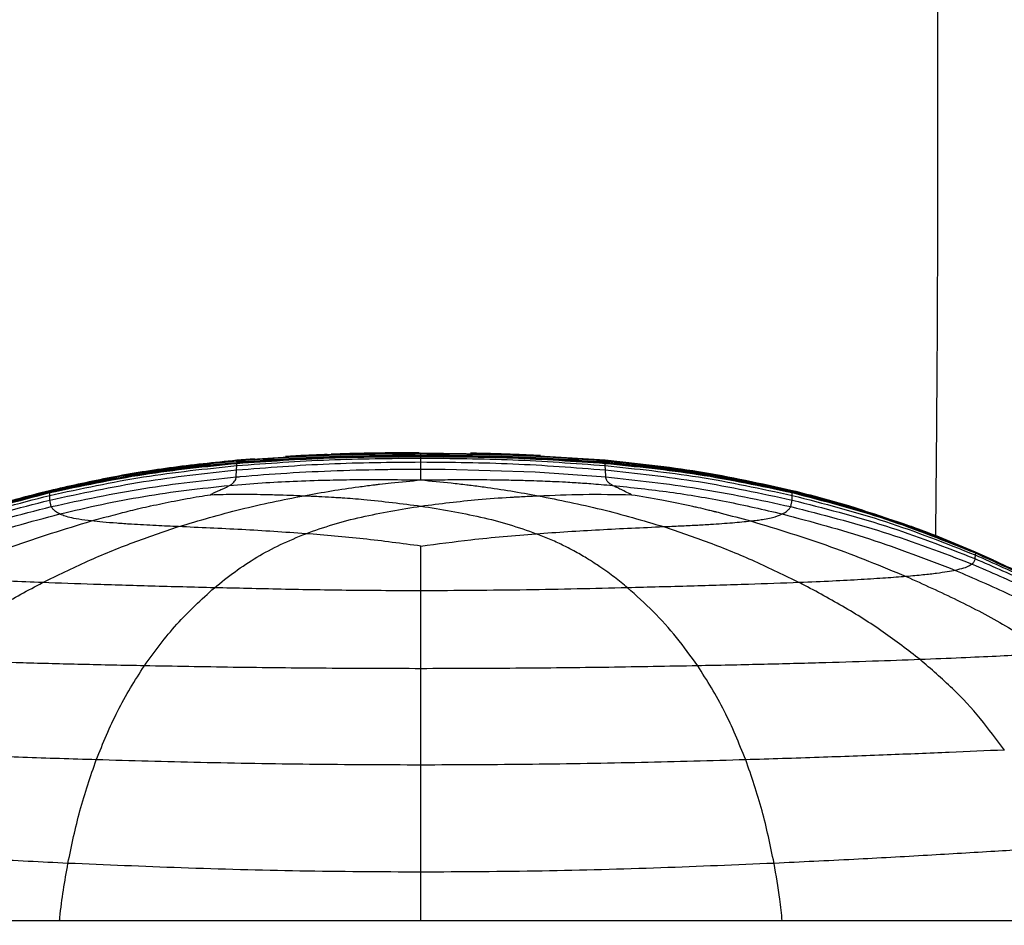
# Paper-space layout '_Front' of a CAD drawing. Header units: millimetres. Extents: x -468 to 468, y 0 to 686.
# Tile 5 of 14: x -408 to -289, y 466 to 575. Entities that reach past the tile are written whole.
import ezdxf

# ---------------------------------------------------------------- set-up
doc = ezdxf.new("R2010")
doc.units = ezdxf.units.MM

psp = doc.layouts.new('_Front')

# ---------------------------------------------------------------- linework, layer by layer
at = {"color": 7, "linetype": 'Continuous', "lineweight": 25}
for p, q in [((-381.77, 521.96), (-371.8, 522.6)), ((-379.61, 522.15), (-381.77, 521.96)), ((-366.86, 522.74), (-359.46, 522.87)), ((-359.46, 522.76), (-359.46, 522.87)), ((-359.46, 522.87), (-348.49, 522.68)), ((-359.46, 522.86), (-359.46, 522.87)), ((-359.46, 522.58), (-359.46, 522.76)), ((-359.46, 522.49), (-359.46, 522.58)), ((-359.46, 522.48), (-359.46, 522.49)), ((-359.46, 522.47), (-359.46, 522.48)), ((-359.46, 522.41), (-359.46, 522.47)), ((-359.46, 522.22), (-359.46, 522.41)), ((-359.46, 521.75), (-359.46, 522.22)), ((-348.24, 522.67), (-337.15, 521.96)), ((-337.15, 521.96), (-346.47, 522.55)), ((-346.35, 522.21), (-345.18, 522.14)), ((-344.73, 522.11), (-337.19, 521.69)), ((-387.69, 521), (-381.73, 521.69)), ((-381.78, 520.79), (-381.77, 521.31)), ((-381.76, 521.89), (-381.77, 521.96)), ((-381.77, 521.95), (-381.77, 521.96)), ((-381.77, 521.31), (-381.74, 521.58)), ((-381.74, 521.76), (-381.76, 521.89)), ((-381.73, 521.7), (-381.74, 521.76)), ((-381.74, 521.58), (-381.73, 521.67)), ((-381.73, 521.67), (-381.73, 521.69)), ((-381.73, 521.69), (-381.73, 521.69)), ((-359.46, 520.88), (-359.46, 521.75)), ((-337.19, 521.7), (-337.18, 521.76)), ((-337.19, 521.69), (-337.19, 521.7)), ((-337.19, 521.7), (-336.86, 521.66)), ((-337.19, 521.67), (-337.19, 521.69)), ((-337.17, 521.58), (-337.19, 521.67)), ((-337.18, 521.76), (-337.16, 521.89)), ((-337.18, 521.76), (-334.66, 521.46)), ((-337.15, 521.31), (-337.17, 521.58)), ((-337.16, 521.89), (-337.15, 521.96)), ((-337.13, 520.79), (-337.15, 521.31)), ((-381.83, 519.94), (-381.78, 520.79)), ((-356.54, 520.87), (-345.63, 520.55)), ((-345.63, 520.55), (-337.09, 519.94)), ((-337.09, 519.94), (-337.13, 520.79)), ((-404.4, 518.18), (-397.89, 519.44)), ((-398.83, 519.38), (-404.4, 518.18)), ((-321.83, 519.59), (-319.49, 519.14)), ((-314.52, 518.18), (-319.47, 519.26)), ((-407.93, 517.26), (-404.43, 518.27)), ((-407.07, 517.48), (-404.42, 518.25)), ((-405.42, 517.92), (-404.4, 518.2)), ((-404.42, 518.25), (-404.43, 518.27)), ((-404.43, 518.27), (-404.43, 518.27)), ((-404.4, 518.2), (-404.42, 518.25)), ((-404.4, 518.2), (-403.21, 518.44)), ((-404.4, 518.19), (-404.4, 518.2)), ((-404.4, 518.18), (-404.4, 518.19)), ((-404.4, 518.16), (-404.4, 518.18)), ((-404.4, 518.04), (-404.4, 518.16)), ((-404.4, 517.71), (-404.4, 518.04)), ((-404.39, 517.14), (-404.4, 517.71)), ((-314.53, 517.14), (-314.52, 517.71)), ((-314.52, 518.19), (-314.51, 518.2)), ((-314.52, 518.18), (-314.52, 518.19)), ((-314.52, 518.18), (-314.52, 518.19)), ((-308.25, 516.53), (-314.52, 518.18)), ((-314.52, 518.16), (-314.52, 518.18)), ((-314.52, 518.04), (-314.52, 518.16)), ((-314.52, 517.71), (-314.52, 518.04)), ((-314.51, 518.2), (-314.5, 518.25)), ((-314.51, 518.2), (-313.41, 517.89)), ((-314.5, 518.25), (-314.49, 518.27)), ((-314.49, 518.27), (-314.49, 518.27)), ((-404.22, 516.35), (-404.39, 517.14)), ((-314.7, 516.35), (-314.53, 517.14)), ((-308.29, 516.41), (-305.8, 515.7)), ((-299.43, 513.53), (-292.34, 510.83)), ((-292.38, 510.5), (-292.42, 510.06)), ((-292.35, 510.73), (-292.38, 510.5)), ((-292.34, 510.82), (-292.35, 510.73)), ((-292.34, 510.84), (-292.34, 510.83)), ((-292.33, 510.84), (-292.34, 510.84)), ((-292.34, 510.83), (-292.34, 510.82)), ((-292.34, 510.83), (-285.65, 507.67)), ((-292.34, 510.83), (-292.34, 510.83)), ((-292.34, 510.83), (-292.34, 510.83)), ((-290.17, 509.86), (-292.33, 510.84)), ((-359.46, 496.72), (-359.46, 502.02)), ((-359.46, 493.71), (-359.46, 496.72)), ((-359.46, 466.18), (-359.46, 472.08))]:
    psp.add_line(p, q, dxfattribs=at)
for points, knots in [([(-295.09, 628.5), (-295.37, 625.95), (-295.91, 621.14), (-296.34, 614.32), (-296.6, 608.33), (-296.75, 603.15), (-296.83, 598.78), (-296.93, 590.64), (-296.91, 573.84), (-296.91, 552.23), (-297.01, 530.33), (-297.12, 518.53), (-297.18, 512.74)], [0, 0, 0, 0, 0.0663092, 0.1252375, 0.1769474, 0.2215838, 0.2591908, 0.2901349, 0.4325147, 0.6942775, 0.8501472, 1, 1, 1, 1]), ([(-381.77, 521.31), (-378.04, 521.59), (-370.61, 522.14), (-363.17, 522.19), (-359.46, 522.22)], [0, 0, 0, 0, 0.502221, 1, 1, 1, 1]), ([(-381.76, 521.89), (-378.03, 522.16), (-370.61, 522.7), (-363.16, 522.74), (-359.46, 522.76)], [0, 0, 0, 0, 0.502408, 1, 1, 1, 1]), ([(-381.74, 521.76), (-378.01, 522.01), (-370.59, 522.52), (-363.16, 522.56), (-359.46, 522.58)], [0, 0, 0, 0, 0.5025111, 1, 1, 1, 1]), ([(-381.74, 521.58), (-378.02, 521.84), (-370.6, 522.35), (-363.16, 522.39), (-359.46, 522.41)], [0, 0, 0, 0, 0.502442, 1, 1, 1, 1]), ([(-381.73, 521.7), (-378, 521.95), (-370.59, 522.44), (-363.16, 522.48), (-359.46, 522.49)], [0, 0, 0, 0, 0.502555, 1, 1, 1, 1]), ([(-381.73, 521.69), (-378, 521.94), (-370.59, 522.44), (-363.16, 522.47), (-359.46, 522.49)], [0, 0, 0, 0, 0.502561, 1, 1, 1, 1]), ([(-381.73, 521.69), (-378, 521.94), (-370.59, 522.43), (-363.16, 522.46), (-359.46, 522.48)], [0, 0, 0, 0, 0.502561, 1, 1, 1, 1]), ([(-381.73, 521.67), (-378.01, 521.92), (-370.59, 522.42), (-363.16, 522.46), (-359.46, 522.47)], [0, 0, 0, 0, 0.502546, 1, 1, 1, 1]), ([(-370.83, 522.66), (-371.69, 522.62), (-373.49, 522.55), (-375.04, 522.46), (-375.85, 522.41)], [0, 0, 0, 0, 0.480771, 1, 1, 1, 1]), ([(-371.8, 522.6), (-371.39, 522.62), (-369.75, 522.74), (-368.1, 522.74), (-366.86, 522.74)], [0, 0, 0, 0, 0.248375, 1, 1, 1, 1]), ([(-359.69, 522.87), (-361.51, 522.86), (-364.89, 522.84), (-368.48, 522.76), (-370.17, 522.69), (-370.35, 522.68)], [0, 0, 0, 0, 0.510421, 0.946601, 1, 1, 1, 1]), ([(-359.46, 522.76), (-355.76, 522.74), (-348.31, 522.7), (-340.89, 522.16), (-337.16, 521.89)], [0, 0, 0, 0, 0.497587, 1, 1, 1, 1]), ([(-359.46, 522.58), (-355.76, 522.56), (-348.32, 522.52), (-340.9, 522.01), (-337.18, 521.76)], [0, 0, 0, 0, 0.497486, 1, 1, 1, 1]), ([(-359.46, 522.48), (-355.76, 522.48), (-350.85, 522.49), (-345.94, 522.19), (-344.73, 522.11)], [0, 0, 0, 0, 0.752528, 1, 1, 1, 1]), ([(-359.46, 522.49), (-355.76, 522.48), (-348.33, 522.44), (-340.91, 521.95), (-337.19, 521.7)], [0, 0, 0, 0, 0.497445, 1, 1, 1, 1]), ([(-359.46, 522.47), (-355.76, 522.46), (-348.33, 522.42), (-340.91, 521.92), (-337.19, 521.67)], [0, 0, 0, 0, 0.497449, 1, 1, 1, 1]), ([(-359.46, 522.41), (-355.76, 522.39), (-348.32, 522.35), (-340.9, 521.84), (-337.17, 521.58)], [0, 0, 0, 0, 0.497556, 1, 1, 1, 1]), ([(-359.46, 522.22), (-355.75, 522.19), (-348.31, 522.14), (-340.88, 521.59), (-337.15, 521.31)], [0, 0, 0, 0, 0.4977766, 1, 1, 1, 1]), ([(-345, 522.52), (-345.75, 522.56), (-347.14, 522.63), (-349.44, 522.71), (-351.66, 522.78), (-352.84, 522.8), (-353.45, 522.82)], [0, 0, 0, 0, 0.283319, 0.525585, 0.753897, 1, 1, 1, 1]), ([(-381.77, 521.96), (-384.49, 521.68), (-389.75, 521.13), (-397.31, 519.89), (-402.11, 518.8), (-404.43, 518.27)], [0, 0, 0, 0, 0.356746, 0.690058, 1, 1, 1, 1]), ([(-404.43, 518.27), (-400.65, 519.11), (-393.17, 520.76), (-385.54, 521.56), (-381.77, 521.96)], [0, 0, 0, 0, 0.50489, 1, 1, 1, 1]), ([(-404.42, 518.25), (-400.64, 519.07), (-393.15, 520.71), (-385.53, 521.5), (-381.76, 521.89)], [0, 0, 0, 0, 0.50493, 1, 1, 1, 1]), ([(-404.4, 518.16), (-400.61, 518.97), (-393.13, 520.57), (-385.5, 521.31), (-381.73, 521.67)], [0, 0, 0, 0, 0.505034, 1, 1, 1, 1]), ([(-404.4, 518.04), (-400.62, 518.85), (-393.13, 520.44), (-385.51, 521.2), (-381.74, 521.58)], [0, 0, 0, 0, 0.504904, 1, 1, 1, 1]), ([(-404.4, 517.71), (-400.62, 518.52), (-393.14, 520.13), (-385.54, 520.92), (-381.77, 521.31)], [0, 0, 0, 0, 0.50462, 1, 1, 1, 1]), ([(-397.89, 519.44), (-396.27, 519.78), (-392.9, 520.5), (-389.47, 520.83), (-387.69, 521)], [0, 0, 0, 0, 0.480998, 1, 1, 1, 1]), ([(-395.63, 519.88), (-394.76, 520.06), (-390.17, 520.98), (-385.51, 521.37), (-381.73, 521.69)], [0, 0, 0, 0, 0.1895677, 1, 1, 1, 1]), ([(-395.45, 519.92), (-394.64, 520.08), (-390.12, 520.99), (-385.51, 521.38), (-381.73, 521.7)], [0, 0, 0, 0, 0.179316, 1, 1, 1, 1]), ([(-381.78, 520.79), (-378.05, 521.08), (-370.62, 521.66), (-363.17, 521.72), (-359.46, 521.75)], [0, 0, 0, 0, 0.502002, 1, 1, 1, 1]), ([(-359.46, 521.75), (-355.75, 521.72), (-348.29, 521.66), (-340.86, 521.08), (-337.13, 520.79)], [0, 0, 0, 0, 0.497993, 1, 1, 1, 1]), ([(-326.47, 520.47), (-326.56, 520.48), (-326.72, 520.5), (-327.35, 520.59), (-328.16, 520.71), (-328.94, 520.81), (-329.83, 520.93), (-331.18, 521.09), (-332.98, 521.29), (-335.03, 521.5), (-336.43, 521.62), (-337.19, 521.69)], [0, 0, 0, 0, 0.142387, 0.258552, 0.35635, 0.402401, 0.448896, 0.549976, 0.671532, 0.820316, 1, 1, 1, 1]), ([(-337.19, 521.67), (-333.41, 521.31), (-325.79, 520.57), (-318.3, 518.97), (-314.52, 518.16)], [0, 0, 0, 0, 0.494964, 1, 1, 1, 1]), ([(-337.17, 521.58), (-333.4, 521.2), (-325.79, 520.44), (-318.3, 518.85), (-314.52, 518.04)], [0, 0, 0, 0, 0.495092, 1, 1, 1, 1]), ([(-337.16, 521.89), (-333.38, 521.5), (-325.76, 520.71), (-318.28, 519.07), (-314.5, 518.25)], [0, 0, 0, 0, 0.495065, 1, 1, 1, 1]), ([(-314.49, 518.27), (-318.27, 519.11), (-325.75, 520.76), (-333.37, 521.56), (-337.15, 521.96)], [0, 0, 0, 0, 0.504893, 1, 1, 1, 1]), ([(-337.15, 521.96), (-333.37, 521.56), (-325.75, 520.76), (-318.27, 519.11), (-314.49, 518.27)], [0, 0, 0, 0, 0.495112, 1, 1, 1, 1]), ([(-337.15, 521.31), (-333.38, 520.92), (-325.77, 520.13), (-318.3, 518.52), (-314.52, 517.71)], [0, 0, 0, 0, 0.49538, 1, 1, 1, 1]), ([(-404.39, 517.14), (-400.62, 517.95), (-393.15, 519.55), (-385.55, 520.38), (-381.78, 520.79)], [0, 0, 0, 0, 0.50435, 1, 1, 1, 1]), ([(-404.22, 516.35), (-400.5, 517.15), (-393.1, 518.73), (-385.57, 519.54), (-381.83, 519.94)], [0, 0, 0, 0, 0.5038833, 1, 1, 1, 1]), ([(-382.36, 519.08), (-382.2, 519.23), (-381.86, 519.56), (-381.84, 519.81), (-381.83, 519.94)], [0, 0, 0, 0, 0.461623, 1, 1, 1, 1]), ([(-381.83, 519.94), (-381.67, 519.95), (-379.63, 520.14), (-375.55, 520.45), (-369.59, 520.73), (-365.13, 520.84), (-362.7, 520.87), (-362.33, 520.87)], [0, 0, 0, 0, 0.0254741, 0.3139054, 0.6279327, 0.9421598, 1, 1, 1, 1]), ([(-362.33, 520.87), (-362.07, 520.87), (-361.59, 520.88), (-360.63, 520.88), (-359.94, 520.88), (-359.46, 520.88)], [0, 0, 0, 0, 0.271001, 0.499916, 1, 1, 1, 1]), ([(-359.46, 520.59), (-359.46, 520.6), (-359.46, 520.67), (-359.46, 520.77), (-359.46, 520.85), (-359.46, 520.88)], [0, 0, 0, 0, 0.078559, 0.671748, 1, 1, 1, 1]), ([(-359.46, 520.88), (-358.97, 520.88), (-358.45, 520.88), (-357.48, 520.88), (-356.99, 520.87), (-356.54, 520.87)], [0, 0, 0, 0, 0.500076, 0.535397, 1, 1, 1, 1]), ([(-359.46, 519.7), (-359.46, 519.87), (-359.46, 520.22), (-359.46, 520.47), (-359.46, 520.59)], [0, 0, 0, 0, 0.497489, 1, 1, 1, 1]), ([(-359.46, 519.57), (-359.46, 519.59), (-359.46, 519.64), (-359.46, 519.68), (-359.46, 519.7)], [0, 0, 0, 0, 0.5256919, 1, 1, 1, 1]), ([(-337.13, 520.79), (-333.37, 520.38), (-325.77, 519.55), (-318.3, 517.95), (-314.53, 517.14)], [0, 0, 0, 0, 0.495647, 1, 1, 1, 1]), ([(-337.09, 519.94), (-333.35, 519.54), (-325.81, 518.73), (-318.42, 517.15), (-314.7, 516.35)], [0, 0, 0, 0, 0.496111, 1, 1, 1, 1]), ([(-336.27, 518.91), (-336.42, 519.01), (-336.78, 519.22), (-337.01, 519.57), (-337.06, 519.8), (-337.09, 519.94)], [0, 0, 0, 0, 0.223763, 0.504277, 1, 1, 1, 1]), ([(-328.8, 520.72), (-327.83, 520.62), (-325.49, 520.39), (-323.18, 519.89), (-321.83, 519.59)], [0, 0, 0, 0, 0.413077, 1, 1, 1, 1]), ([(-327.65, 520.63), (-327.06, 520.57), (-322.64, 520.07), (-318.29, 519.07), (-314.51, 518.2)], [0, 0, 0, 0, 0.132297, 1, 1, 1, 1]), ([(-327.65, 520.59), (-327.07, 520.53), (-322.64, 520.03), (-318.29, 519.04), (-314.52, 518.19)], [0, 0, 0, 0, 0.132008, 1, 1, 1, 1]), ([(-403.2, 515.46), (-401.5, 515.86), (-398.14, 516.65), (-393.01, 517.6), (-387.86, 518.38), (-384.37, 518.73), (-382.64, 518.91)], [0, 0, 0, 0, 0.25315, 0.500143, 0.750983, 1, 1, 1, 1]), ([(-384.95, 517.79), (-384.82, 517.86), (-384.57, 518.01), (-384.17, 518.19), (-383.83, 518.34), (-383.48, 518.49), (-383.16, 518.64), (-382.86, 518.78), (-382.71, 518.87), (-382.64, 518.91)], [0, 0, 0, 0, 0.128691, 0.249534, 0.381401, 0.493874, 0.664774, 0.826964, 1, 1, 1, 1]), ([(-382.64, 518.91), (-381.33, 519.02), (-378.75, 519.24), (-374.83, 519.44), (-371.16, 519.56), (-367.27, 519.63), (-363.46, 519.63), (-360.73, 519.59), (-359.46, 519.57)], [0, 0, 0, 0, 0.168994, 0.331099, 0.504804, 0.64255, 0.83433, 1, 1, 1, 1]), ([(-382.64, 518.91), (-382.59, 518.94), (-382.48, 519), (-382.4, 519.05), (-382.36, 519.08)], [0, 0, 0, 0, 0.499744, 1, 1, 1, 1]), ([(-373.66, 517.67), (-372.53, 517.87), (-370.28, 518.28), (-368.1, 518.59), (-367, 518.74)], [0, 0, 0, 0, 0.499058, 1, 1, 1, 1]), ([(-367, 518.74), (-366.43, 518.82), (-365.76, 518.91), (-364.92, 519.01), (-364.18, 519.1), (-362.31, 519.31), (-360.66, 519.46), (-359.46, 519.57)], [0, 0, 0, 0, 0.221965, 0.258686, 0.32743, 0.512723, 1, 1, 1, 1]), ([(-359.46, 519.57), (-358.49, 519.59), (-356.6, 519.61), (-353.49, 519.63), (-350.65, 519.61), (-348.1, 519.56), (-346.31, 519.51), (-344.81, 519.46), (-343.41, 519.4), (-342.13, 519.34), (-340.59, 519.25), (-339.16, 519.15), (-337.61, 519.03), (-336.73, 518.95), (-336.27, 518.91)], [0, 0, 0, 0, 0.126972, 0.246045, 0.405423, 0.495175, 0.575326, 0.636128, 0.688918, 0.756256, 0.800345, 0.887221, 0.939851, 1, 1, 1, 1]), ([(-359.46, 519.57), (-358.25, 519.46), (-356.42, 519.29), (-354.44, 519.06), (-353.12, 518.9), (-352.42, 518.81), (-351.82, 518.73)], [0, 0, 0, 0, 0.486762, 0.734448, 0.774438, 1, 1, 1, 1]), ([(-351.82, 518.73), (-350.75, 518.57), (-348.6, 518.27), (-346.38, 517.86), (-345.27, 517.65)], [0, 0, 0, 0, 0.498624, 1, 1, 1, 1]), ([(-333.97, 517.79), (-334.48, 518.04), (-335.52, 518.54), (-336.02, 518.79), (-336.27, 518.91)], [0, 0, 0, 0, 0.493948, 1, 1, 1, 1]), ([(-336.27, 518.91), (-333.95, 518.66), (-329.33, 518.17), (-322.46, 517.02), (-317.98, 515.98), (-315.72, 515.46)], [0, 0, 0, 0, 0.332368, 0.663932, 1, 1, 1, 1]), ([(-426.58, 510.82), (-422.99, 512.27), (-415.75, 515.2), (-408.2, 517.17), (-404.4, 518.16)], [0, 0, 0, 0, 0.496019, 1, 1, 1, 1]), ([(-426.56, 510.73), (-422.98, 512.17), (-415.74, 515.08), (-408.2, 517.05), (-404.4, 518.04)], [0, 0, 0, 0, 0.495961, 1, 1, 1, 1]), ([(-426.54, 510.5), (-422.95, 511.92), (-415.72, 514.78), (-408.19, 516.72), (-404.4, 517.71)], [0, 0, 0, 0, 0.495821, 1, 1, 1, 1]), ([(-404.4, 518.18), (-406.34, 517.69), (-409.85, 516.81), (-414.42, 515.41), (-417.93, 514.22), (-419.54, 513.63), (-420.22, 513.38)], [0, 0, 0, 0, 0.348599, 0.628003, 0.841551, 1, 1, 1, 1]), ([(-404.43, 518.27), (-407.19, 517.58), (-410.65, 516.7), (-414.01, 515.53), (-414.7, 515.3)], [0, 0, 0, 0, 0.795738, 1, 1, 1, 1]), ([(-399.36, 514.61), (-398.97, 514.71), (-398.18, 514.93), (-397, 515.25), (-395.92, 515.53), (-394.84, 515.81), (-393.72, 516.08), (-392.82, 516.29), (-391.82, 516.51), (-390.78, 516.74), (-389.3, 517.03), (-387.8, 517.32), (-386.34, 517.57), (-385.4, 517.72), (-384.95, 517.79)], [0, 0, 0, 0, 0.0835, 0.166815, 0.250239, 0.313558, 0.393567, 0.483909, 0.50175, 0.601408, 0.700666, 0.80715, 0.908132, 1, 1, 1, 1]), ([(-388.82, 513.92), (-386.32, 514.66), (-381.31, 516.14), (-376.2, 517.16), (-373.66, 517.67)], [0, 0, 0, 0, 0.50113, 1, 1, 1, 1]), ([(-384.95, 517.79), (-384.93, 517.79), (-383.93, 517.82), (-381.9, 517.86), (-379.25, 517.85), (-377.6, 517.8), (-376.94, 517.78)], [0, 0, 0, 0, 0.008921, 0.381786, 0.755248, 1, 1, 1, 1]), ([(-376.94, 517.78), (-376.4, 517.77), (-375.3, 517.73), (-374.21, 517.69), (-373.66, 517.67)], [0, 0, 0, 0, 0.495152, 1, 1, 1, 1]), ([(-373.66, 517.67), (-373.05, 517.64), (-371.92, 517.6), (-370.78, 517.53), (-370.22, 517.5), (-370.04, 517.49), (-369.63, 517.46), (-368.38, 517.38), (-364.9, 517.11), (-361.76, 516.7), (-359.46, 516.41)], [0, 0, 0, 0, 0.1247749, 0.2339701, 0.2372912, 0.2424579, 0.2695981, 0.3231973, 0.5048797, 1, 1, 1, 1]), ([(-359.46, 516.41), (-357.16, 516.7), (-353.61, 517.15), (-349.92, 517.41), (-348.41, 517.5), (-347.88, 517.53), (-346.79, 517.59), (-345.87, 517.63), (-345.27, 517.65)], [0, 0, 0, 0, 0.494408, 0.765031, 0.773307, 0.810376, 0.875232, 1, 1, 1, 1]), ([(-345.27, 517.65), (-343.46, 517.73), (-339.68, 517.89), (-335.92, 517.82), (-333.97, 517.79)], [0, 0, 0, 0, 0.479014, 1, 1, 1, 1]), ([(-345.27, 517.65), (-342.72, 517.15), (-337.61, 516.13), (-332.6, 514.66), (-330.09, 513.92)], [0, 0, 0, 0, 0.498894, 1, 1, 1, 1]), ([(-333.97, 517.79), (-332.75, 517.59), (-330.45, 517.21), (-328.05, 516.72), (-326.77, 516.44), (-326.37, 516.35), (-325.71, 516.2), (-324.96, 516.02), (-324.31, 515.86), (-324.05, 515.8), (-323.97, 515.78), (-323.95, 515.77), (-323.92, 515.77), (-323.88, 515.75), (-323.83, 515.74), (-323.81, 515.74), (-323.81, 515.74), (-323.79, 515.73), (-323.73, 515.72), (-323.49, 515.66), (-322.09, 515.3), (-320.74, 514.93), (-319.56, 514.61)], [0, 0, 0, 0, 0.249096, 0.470928, 0.49546, 0.515518, 0.552964, 0.634456, 0.672429, 0.687445, 0.689517, 0.690049, 0.691227, 0.695424, 0.699695, 0.699983, 0.700102, 0.700492, 0.704621, 0.712877, 0.749763, 1, 1, 1, 1]), ([(-314.52, 518.16), (-310.71, 517.17), (-303.16, 515.2), (-295.93, 512.27), (-292.34, 510.82)], [0, 0, 0, 0, 0.503985, 1, 1, 1, 1]), ([(-314.52, 518.04), (-310.72, 517.05), (-303.17, 515.08), (-295.94, 512.17), (-292.35, 510.73)], [0, 0, 0, 0, 0.504041, 1, 1, 1, 1]), ([(-314.52, 517.71), (-310.73, 516.72), (-303.2, 514.78), (-295.97, 511.92), (-292.38, 510.5)], [0, 0, 0, 0, 0.5041799, 1, 1, 1, 1]), ([(-314.5, 518.25), (-310.7, 517.24), (-303.15, 515.24), (-295.92, 512.3), (-292.34, 510.84)], [0, 0, 0, 0, 0.503981, 1, 1, 1, 1]), ([(-303.51, 515.05), (-304.85, 515.51), (-308.46, 516.74), (-312.16, 517.68), (-314.49, 518.27)], [0, 0, 0, 0, 0.370447, 1, 1, 1, 1]), ([(-314.49, 518.27), (-310.69, 517.26), (-303.15, 515.25), (-295.92, 512.3), (-292.33, 510.84)], [0, 0, 0, 0, 0.503985, 1, 1, 1, 1]), ([(-426.5, 510.06), (-422.92, 511.45), (-415.69, 514.25), (-408.17, 516.17), (-404.39, 517.14)], [0, 0, 0, 0, 0.495703, 1, 1, 1, 1]), ([(-426.18, 509.39), (-422.61, 510.75), (-415.44, 513.49), (-407.98, 515.39), (-404.22, 516.35)], [0, 0, 0, 0, 0.4968428, 1, 1, 1, 1]), ([(-403.2, 515.46), (-403.38, 515.56), (-403.75, 515.78), (-404.05, 516.07), (-404.16, 516.25), (-404.22, 516.35)], [0, 0, 0, 0, 0.295487, 0.630969, 1, 1, 1, 1]), ([(-373.39, 513.07), (-372.32, 513.45), (-370.19, 514.21), (-365.57, 515.41), (-361.89, 516.01), (-359.46, 516.41)], [0, 0, 0, 0, 0.254956, 0.506447, 1, 1, 1, 1]), ([(-359.46, 516.41), (-357.02, 516.01), (-353.35, 515.41), (-348.73, 514.21), (-346.6, 513.45), (-345.53, 513.07)], [0, 0, 0, 0, 0.49345, 0.744996, 1, 1, 1, 1]), ([(-315.72, 515.46), (-315.54, 515.56), (-315.16, 515.78), (-314.87, 516.07), (-314.76, 516.25), (-314.7, 516.35)], [0, 0, 0, 0, 0.295487, 0.630969, 1, 1, 1, 1]), ([(-314.7, 516.35), (-310.94, 515.39), (-303.47, 513.49), (-296.3, 510.75), (-292.74, 509.39)], [0, 0, 0, 0, 0.503156, 1, 1, 1, 1]), ([(-314.53, 517.14), (-310.74, 516.17), (-303.23, 514.25), (-296, 511.45), (-292.42, 510.06)], [0, 0, 0, 0, 0.504298, 1, 1, 1, 1]), ([(-424.15, 508.63), (-420.71, 509.96), (-413.9, 512.6), (-406.75, 514.51), (-403.2, 515.46)], [0, 0, 0, 0, 0.503918, 1, 1, 1, 1]), ([(-399.36, 514.61), (-399.9, 514.67), (-401, 514.81), (-402.04, 515.03), (-402.76, 515.25), (-403.05, 515.38), (-403.2, 515.46)], [0, 0, 0, 0, 0.226077, 0.460399, 0.715445, 1, 1, 1, 1]), ([(-318.11, 514.8), (-317.54, 514.91), (-316.31, 515.15), (-315.93, 515.35), (-315.72, 515.46)], [0, 0, 0, 0, 0.463242, 1, 1, 1, 1]), ([(-315.72, 515.46), (-312.17, 514.51), (-305.02, 512.6), (-298.21, 509.96), (-294.77, 508.63)], [0, 0, 0, 0, 0.4960811, 1, 1, 1, 1]), ([(-305.8, 515.7), (-304.92, 515.47), (-302.75, 514.89), (-300.67, 514.04), (-299.43, 513.53)], [0, 0, 0, 0, 0.403723, 1, 1, 1, 1]), ([(-304.66, 515.39), (-304.16, 515.25), (-299.95, 514.07), (-295.91, 512.35), (-292.34, 510.83)], [0, 0, 0, 0, 0.116949, 1, 1, 1, 1]), ([(-304.49, 515.33), (-304.05, 515.21), (-299.89, 514.04), (-295.91, 512.35), (-292.34, 510.83)], [0, 0, 0, 0, 0.104994, 1, 1, 1, 1]), ([(-418.19, 507.88), (-415.14, 509.14), (-409.05, 511.66), (-402.59, 513.63), (-399.36, 514.61)], [0, 0, 0, 0, 0.500322, 1, 1, 1, 1]), ([(-405.27, 507.14), (-403.47, 508.02), (-399.92, 509.76), (-394.45, 512.02), (-390.67, 513.29), (-388.82, 513.92)], [0, 0, 0, 0, 0.345424, 0.681318, 1, 1, 1, 1]), ([(-388.82, 513.92), (-389.73, 513.96), (-391.68, 514.05), (-394.19, 514.18), (-396.33, 514.33), (-397.99, 514.46), (-398.91, 514.56), (-399.36, 514.61)], [0, 0, 0, 0, 0.229443, 0.49586, 0.663443, 0.834129, 1, 1, 1, 1]), ([(-373.39, 513.07), (-375.98, 513.24), (-381.17, 513.59), (-386.28, 513.81), (-388.82, 513.92)], [0, 0, 0, 0, 0.500554, 1, 1, 1, 1]), ([(-345.53, 513.07), (-342.97, 513.24), (-337.78, 513.59), (-332.67, 513.81), (-330.09, 513.92)], [0, 0, 0, 0, 0.494284, 1, 1, 1, 1]), ([(-330.09, 513.92), (-329.42, 513.95), (-328.1, 514.01), (-326.19, 514.1), (-324.04, 514.23), (-321.68, 514.39), (-320.26, 514.53), (-319.56, 514.61)], [0, 0, 0, 0, 0.171622, 0.335559, 0.494271, 0.750392, 1, 1, 1, 1]), ([(-330.09, 513.92), (-328.25, 513.29), (-324.46, 512.02), (-318.99, 509.76), (-315.45, 508.02), (-313.65, 507.14)], [0, 0, 0, 0, 0.318677, 0.654574, 1, 1, 1, 1]), ([(-319.56, 514.61), (-319.29, 514.64), (-318.75, 514.7), (-318.32, 514.76), (-318.11, 514.8)], [0, 0, 0, 0, 0.499998, 1, 1, 1, 1]), ([(-319.56, 514.61), (-316.3, 513.62), (-309.84, 511.65), (-303.75, 509.13), (-300.73, 507.88)], [0, 0, 0, 0, 0.504639, 1, 1, 1, 1]), ([(-292.33, 510.84), (-294.9, 511.92), (-298.36, 513.39), (-301.95, 514.54), (-302.88, 514.84)], [0, 0, 0, 0, 0.7394093, 1, 1, 1, 1]), ([(-384.47, 506.52), (-383.65, 507.18), (-382.04, 508.48), (-379.38, 510.22), (-376.56, 511.78), (-374.44, 512.64), (-373.39, 513.07)], [0, 0, 0, 0, 0.26013, 0.51374, 0.760255, 1, 1, 1, 1]), ([(-359.46, 511.56), (-361.78, 511.87), (-366.39, 512.49), (-371.07, 512.88), (-373.39, 513.07)], [0, 0, 0, 0, 0.504011, 1, 1, 1, 1]), ([(-359.46, 511.56), (-357.46, 511.83), (-352.85, 512.46), (-348.17, 512.85), (-345.53, 513.07)], [0, 0, 0, 0, 0.434276, 1, 1, 1, 1]), ([(-334.45, 506.52), (-334.71, 506.74), (-335.23, 507.16), (-336.03, 507.79), (-336.88, 508.42), (-337.69, 508.99), (-338.55, 509.56), (-339.58, 510.21), (-340.86, 510.94), (-342.35, 511.71), (-343.87, 512.42), (-344.98, 512.85), (-345.53, 513.07)], [0, 0, 0, 0, 0.0839697, 0.1673426, 0.2500803, 0.3440313, 0.4095504, 0.4959673, 0.6334711, 0.750485, 0.8761084, 1, 1, 1, 1]), ([(-359.46, 508.17), (-359.46, 508.49), (-359.46, 509.2), (-359.46, 510.3), (-359.46, 511.09), (-359.46, 511.5), (-359.46, 511.53), (-359.46, 511.55), (-359.46, 511.56)], [0, 0, 0, 0, 0.271396, 0.601335, 0.971678, 0.985839, 0.99292, 1, 1, 1, 1]), ([(-292.38, 510.5), (-290.13, 509.5), (-285.73, 507.54), (-279.56, 504.2), (-275.83, 501.6), (-274.03, 500.34)], [0, 0, 0, 0, 0.351928, 0.686418, 1, 1, 1, 1]), ([(-292.35, 510.73), (-290.1, 509.71), (-285.7, 507.73), (-279.53, 504.33), (-275.81, 501.7), (-274.01, 500.42)], [0, 0, 0, 0, 0.351926, 0.686481, 1, 1, 1, 1]), ([(-292.34, 510.83), (-290.07, 509.83), (-286.93, 508.45), (-283.96, 506.74), (-283.14, 506.26)], [0, 0, 0, 0, 0.722891, 1, 1, 1, 1]), ([(-292.34, 510.82), (-290.09, 509.79), (-285.69, 507.79), (-279.52, 504.37), (-275.8, 501.73), (-274, 500.45)], [0, 0, 0, 0, 0.351944, 0.686516, 1, 1, 1, 1]), ([(-292.74, 509.39), (-292.86, 509.31), (-293.08, 509.15), (-293.68, 508.9), (-294.42, 508.71), (-294.77, 508.63)], [0, 0, 0, 0, 0.359413, 0.694552, 1, 1, 1, 1]), ([(-292.42, 510.06), (-292.42, 509.96), (-292.42, 509.77), (-292.63, 509.52), (-292.74, 509.39)], [0, 0, 0, 0, 0.507656, 1, 1, 1, 1]), ([(-292.74, 509.39), (-290.5, 508.43), (-286.12, 506.55), (-279.95, 503.34), (-276.22, 500.83), (-274.41, 499.61)], [0, 0, 0, 0, 0.352101, 0.686726, 1, 1, 1, 1]), ([(-292.42, 510.06), (-290.17, 509.08), (-285.77, 507.17), (-279.6, 503.89), (-275.87, 501.33), (-274.07, 500.09)], [0, 0, 0, 0, 0.35205, 0.686529, 1, 1, 1, 1]), ([(-405.27, 507.14), (-406.62, 507.2), (-409.22, 507.31), (-412.72, 507.5), (-415.76, 507.69), (-417.39, 507.82), (-418.19, 507.88)], [0, 0, 0, 0, 0.27439, 0.528032, 0.767529, 1, 1, 1, 1]), ([(-359.46, 506.15), (-359.46, 506.41), (-359.46, 506.77), (-359.46, 507.44), (-359.46, 507.85), (-359.46, 508.17)], [0, 0, 0, 0, 0.386208, 0.511947, 1, 1, 1, 1]), ([(-300.73, 507.88), (-301.53, 507.82), (-303.15, 507.69), (-306.2, 507.5), (-309.7, 507.31), (-312.3, 507.2), (-313.65, 507.14)], [0, 0, 0, 0, 0.23247, 0.471968, 0.72561, 1, 1, 1, 1]), ([(-294.77, 508.63), (-295.08, 508.57), (-295.66, 508.45), (-296.96, 508.26), (-298.57, 508.07), (-300.01, 507.94), (-300.73, 507.88)], [0, 0, 0, 0, 0.273881, 0.527811, 0.767607, 1, 1, 1, 1]), ([(-300.73, 507.88), (-298.65, 506.95), (-294.55, 505.1), (-288.73, 502.04), (-285.11, 499.69), (-283.35, 498.55)], [0, 0, 0, 0, 0.344512, 0.680469, 1, 1, 1, 1]), ([(-294.77, 508.63), (-292.57, 507.68), (-288.26, 505.83), (-282.17, 502.69), (-278.44, 500.25), (-276.63, 499.06)], [0, 0, 0, 0, 0.349797, 0.6850229, 1, 1, 1, 1]), ([(-419.88, 497.82), (-418.41, 498.96), (-415.41, 501.27), (-410.52, 504.35), (-407.03, 506.21), (-405.27, 507.14)], [0, 0, 0, 0, 0.322801, 0.658469, 1, 1, 1, 1]), ([(-384.47, 506.52), (-387.02, 506.58), (-391.94, 506.71), (-398.92, 506.91), (-403.22, 507.07), (-405.27, 507.14)], [0, 0, 0, 0, 0.360231, 0.695672, 1, 1, 1, 1]), ([(-313.65, 507.14), (-315.7, 507.07), (-320, 506.91), (-326.98, 506.71), (-331.9, 506.58), (-334.45, 506.52)], [0, 0, 0, 0, 0.304322, 0.639776, 1, 1, 1, 1]), ([(-299.04, 497.82), (-300.51, 498.96), (-303.51, 501.27), (-308.4, 504.35), (-311.89, 506.21), (-313.65, 507.14)], [0, 0, 0, 0, 0.322802, 0.65847, 1, 1, 1, 1]), ([(-392.95, 497.07), (-391.69, 498.8), (-389.16, 502.28), (-386.03, 505.1), (-384.47, 506.52)], [0, 0, 0, 0, 0.498049, 1, 1, 1, 1]), ([(-359.46, 506.15), (-362.31, 506.16), (-367.96, 506.18), (-376.31, 506.33), (-381.78, 506.46), (-384.47, 506.52)], [0, 0, 0, 0, 0.339849, 0.674845, 1, 1, 1, 1]), ([(-334.45, 506.52), (-338.53, 506.42), (-346.81, 506.22), (-355.2, 506.17), (-359.46, 506.15)], [0, 0, 0, 0, 0.4917624, 1, 1, 1, 1]), ([(-359.46, 502.02), (-359.46, 502.92), (-359.46, 504.34), (-359.46, 505.66), (-359.46, 506.15)], [0, 0, 0, 0, 0.632037, 1, 1, 1, 1]), ([(-325.96, 497.07), (-326.8, 498.23), (-328.48, 500.57), (-331.29, 503.7), (-333.4, 505.58), (-334.45, 506.52)], [0, 0, 0, 0, 0.330439, 0.666135, 1, 1, 1, 1]), ([(-283.35, 498.55), (-284.28, 498.5), (-286.18, 498.4), (-289.82, 498.21), (-294.11, 498.02), (-297.35, 497.89), (-299.04, 497.82)], [0, 0, 0, 0, 0.231651, 0.470619, 0.724212, 1, 1, 1, 1]), ([(-392.95, 497.07), (-395.49, 497.12), (-400.43, 497.22), (-407.49, 497.41), (-413.98, 497.6), (-417.97, 497.75), (-419.88, 497.82)], [0, 0, 0, 0, 0.275845, 0.535967, 0.777936, 1, 1, 1, 1]), ([(-398.77, 485.69), (-397.95, 487.7), (-396.24, 491.87), (-394.08, 495.3), (-392.95, 497.07)], [0, 0, 0, 0, 0.482969, 1, 1, 1, 1]), ([(-359.46, 496.72), (-363.29, 496.73), (-370.88, 496.75), (-382.07, 496.87), (-389.37, 497), (-392.95, 497.07)], [0, 0, 0, 0, 0.341976, 0.677465, 1, 1, 1, 1]), ([(-325.96, 497.07), (-329.54, 497), (-336.85, 496.87), (-348.04, 496.75), (-355.63, 496.73), (-359.46, 496.72)], [0, 0, 0, 0, 0.3225374, 0.6580264, 1, 1, 1, 1]), ([(-299.04, 497.82), (-300.95, 497.75), (-304.94, 497.6), (-311.43, 497.41), (-318.49, 497.22), (-323.42, 497.12), (-325.96, 497.07)], [0, 0, 0, 0, 0.2220668, 0.4640344, 0.7241543, 1, 1, 1, 1]), ([(-320.15, 485.69), (-320.97, 487.7), (-322.67, 491.87), (-324.84, 495.3), (-325.96, 497.07)], [0, 0, 0, 0, 0.48296, 1, 1, 1, 1]), ([(-288.84, 486.87), (-289.79, 488.15), (-291.73, 490.8), (-295.14, 494.46), (-297.71, 496.68), (-299.04, 497.82)], [0, 0, 0, 0, 0.311526, 0.644025, 1, 1, 1, 1]), ([(-359.46, 485.05), (-359.46, 486.55), (-359.46, 489.62), (-359.46, 492.33), (-359.46, 493.71)], [0, 0, 0, 0, 0.491334, 1, 1, 1, 1]), ([(-398.77, 485.69), (-401.74, 485.78), (-407.5, 485.96), (-415.73, 486.27), (-423.27, 486.57), (-427.87, 486.77), (-430.07, 486.87)], [0, 0, 0, 0, 0.276626, 0.536759, 0.778237, 1, 1, 1, 1]), ([(-288.84, 486.87), (-291.05, 486.77), (-295.64, 486.57), (-303.19, 486.27), (-311.42, 485.96), (-317.18, 485.78), (-320.15, 485.69)], [0, 0, 0, 0, 0.221761, 0.463239, 0.723373, 1, 1, 1, 1]), ([(-402.2, 473.15), (-401.75, 475.32), (-400.82, 479.79), (-399.47, 483.68), (-398.77, 485.69)], [0, 0, 0, 0, 0.486006, 1, 1, 1, 1]), ([(-359.46, 485.05), (-363.96, 485.07), (-372.87, 485.1), (-386, 485.33), (-394.57, 485.57), (-398.77, 485.69)], [0, 0, 0, 0, 0.342405, 0.678055, 1, 1, 1, 1]), ([(-320.15, 485.69), (-324.35, 485.57), (-332.92, 485.33), (-346.05, 485.1), (-354.96, 485.07), (-359.46, 485.05)], [0, 0, 0, 0, 0.321943, 0.657593, 1, 1, 1, 1]), ([(-316.72, 473.15), (-317.17, 475.32), (-318.09, 479.79), (-319.45, 483.68), (-320.15, 485.69)], [0, 0, 0, 0, 0.486005, 1, 1, 1, 1]), ([(-359.46, 472.08), (-359.46, 474.32), (-359.46, 478.89), (-359.46, 482.97), (-359.46, 485.05)], [0, 0, 0, 0, 0.490628, 1, 1, 1, 1]), ([(-402.2, 473.15), (-405.42, 473.31), (-411.67, 473.61), (-420.6, 474.1), (-428.79, 474.59), (-433.75, 474.89), (-436.12, 475.03)], [0, 0, 0, 0, 0.276493, 0.536285, 0.777563, 1, 1, 1, 1]), ([(-282.79, 475.03), (-285.17, 474.89), (-290.13, 474.59), (-298.32, 474.1), (-307.24, 473.6), (-313.49, 473.31), (-316.72, 473.15)], [0, 0, 0, 0, 0.222436, 0.463713, 0.723504, 1, 1, 1, 1]), ([(-403.22, 466.18), (-403.2, 466.32), (-402.98, 468.73), (-402.58, 471), (-402.2, 473.15)], [0, 0, 0, 0, 0.056146, 1, 1, 1, 1]), ([(-359.46, 472.08), (-364.35, 472.11), (-374.04, 472.17), (-388.31, 472.56), (-397.64, 472.96), (-402.2, 473.15)], [0, 0, 0, 0, 0.342549, 0.678295, 1, 1, 1, 1]), ([(-316.72, 473.15), (-321.28, 472.96), (-330.6, 472.56), (-344.88, 472.17), (-354.57, 472.11), (-359.46, 472.08)], [0, 0, 0, 0, 0.321705, 0.657449, 1, 1, 1, 1]), ([(-315.73, 466.18), (-315.81, 467.06), (-316.05, 469.46), (-316.46, 471.72), (-316.72, 473.15)], [0, 0, 0, 0, 0.365483, 1, 1, 1, 1]), ([(-250.74, 463.02), (-250.69, 463.26), (-250.61, 463.66), (-250.75, 464.41), (-251.05, 464.98), (-251.27, 465.27), (-251.51, 465.52), (-251.72, 465.69), (-251.88, 465.8), (-252.04, 465.89), (-252.28, 466), (-252.54, 466.07), (-253.01, 466.16), (-253.6, 466.18), (-254.15, 466.18), (-254.67, 466.18), (-255.35, 466.18), (-256.28, 466.18), (-257.57, 466.18), (-259.24, 466.18), (-261.48, 466.18), (-264.29, 466.18), (-267.56, 466.18), (-271.24, 466.18), (-275.26, 466.18), (-280.03, 466.18), (-285.6, 466.18), (-291.94, 466.18), (-300.21, 466.18), (-310.42, 466.18), (-322.44, 466.18), (-334.45, 466.18), (-346.45, 466.18), (-361.12, 466.18), (-378.46, 466.18), (-394.46, 466.18), (-406.47, 466.18), (-414.48, 466.18), (-422.42, 466.18), (-430.18, 466.18), (-436.69, 466.18), (-441.95, 466.18), (-446.09, 466.18), (-449.92, 466.18), (-453.37, 466.18), (-456.37, 466.18), (-458.86, 466.18), (-460.77, 466.18), (-462.32, 466.18), (-463.43, 466.18), (-464.2, 466.18), (-464.78, 466.18), (-465.23, 466.18), (-465.54, 466.18), (-465.88, 466.17), (-466.41, 466.11), (-467.18, 465.81), (-467.61, 465.34), (-467.81, 465.12)], [0, 0, 0, 0, 0.008973, 0.014967, 0.016771, 0.018156, 0.019051, 0.019881, 0.020559, 0.021401, 0.023146, 0.02768, 0.037005, 0.055326, 0.073219, 0.094042, 0.114181, 0.13336, 0.148836, 0.164179, 0.179569, 0.195001, 0.210458, 0.225937, 0.241385, 0.256725, 0.276938, 0.297076, 0.317263, 0.353741, 0.390114, 0.426294, 0.462426, 0.498531, 0.558725, 0.619018, 0.643266, 0.667596, 0.691884, 0.716057, 0.740267, 0.755552, 0.77098, 0.786476, 0.801962, 0.817399, 0.832761, 0.848223, 0.863895, 0.885197, 0.907123, 0.930541, 0.942904, 0.955766, 0.968507, 0.985411, 0.992965, 1, 1, 1, 1])]:
    psp.add_open_spline(points, degree=3, knots=knots, dxfattribs=at)

doc.saveas('drawing.dxf')
